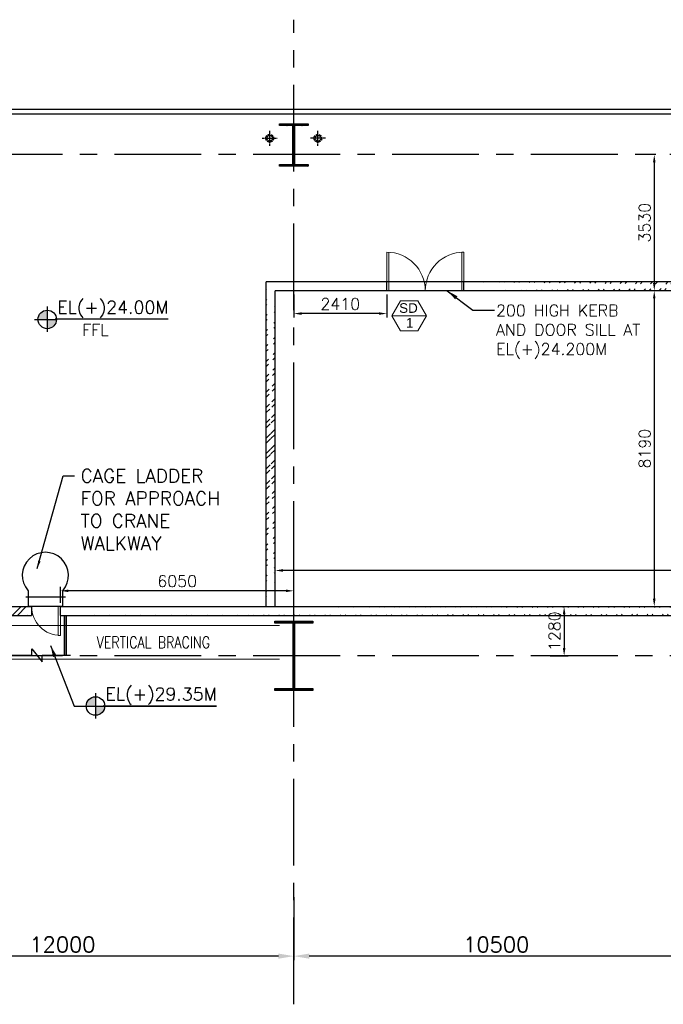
# Model space of a CAD drawing. Header units: inches. Extents: x 0 to 1544102, y -487208 to 23144100.
# Tile 89 of 256: x 408604 to 425297, y -92496 to -66959. Entities that reach past the tile are written whole.
import ezdxf
from ezdxf.enums import TextEntityAlignment as Align

# ---------------------------------------------------------------- set-up
doc = ezdxf.new("R2010")
doc.units = ezdxf.units.IN
doc.header["$LTSCALE"] = 1800
doc.header["$MEASUREMENT"] = 0
for name, pattern in [('CENTER', [2, 1.25, -0.25, 0.25, -0.25]), ('CENTER2', [1.125, 0.75, -0.125, 0.125, -0.125]), ('HIDDEN', [0.375, 0.25, -0.125]), ('HIDDEN2', [0.1875, 0.125, -0.0625])]:
    doc.linetypes.add(name, pattern=pattern)
doc.layers.get('0').update_dxf_attribs({"color": 253, "lineweight": 9})
for name, color, linetype in [('1', 7, 'Continuous'), ('BRACING', 1, 'HIDDEN'), ('COL', 1, 'Continuous'), ('CONCRETE', 145, 'Continuous'), ('GRID', 251, 'CENTER'), ('RAIN WATER', 6, 'Continuous'), ('REV3', 2, 'Continuous'), ('STAIR', 2, 'Continuous'), ('STEEL', 231, 'Continuous'), ('TEXT', 3, 'Continuous'), ('WALL', 6, 'Continuous')]:
    doc.layers.add(name, color=color, linetype=linetype)
for name, color, linetype, lineweight in [('2CON', 1, 'Continuous', 13), ('A-CUT OUT', 3, 'Continuous', 30), ('A-DOOR', 31, 'Continuous', 9), ('A-WIN TAG', 3, 'Continuous', 13), ('A-WIN TAG TEXT', 3, 'Continuous', 13), ('ARROW', 3, 'Continuous', 13), ('CEN', 2, 'CENTER', 15), ('DIM', 4, 'Continuous', 18), ('dimension line', 4, 'Continuous', 18), ('LEADER', 4, 'Continuous', 15), ('WALL HATCH', 251, 'Continuous', 13)]:
    doc.layers.add(name, color=color, linetype=linetype, lineweight=lineweight)
doc.styles.add('nik', font='isocp.shx')
doc.styles.add('ROAMNS', font='ROMANS.shx')
doc.styles.add('ROMANC', font='ROMANC.SHX')
doc.styles.add('ROMANS', font='romans.shx')
doc.styles.add('SIMPLEX-25', font='simplex.shx')
doc.styles.get("Standard").update_dxf_attribs({"font": 'arial.ttf'})
doc.linetypes.add('FENCELINE1', pattern='A,0.25,-0.1,[133,ltypeshp.shx,S=0.1,R=0,X=-0.1,Y=0],-0.1,1', length=1.45)
doc.dimstyles.new('270-TA-100', dxfattribs={"dimscale": 150, "dimtxt": 400, "dimasz": 2, "dimexe": 0.75, "dimexo": 1, "dimgap": 1, "dimtad": 1, "dimdec": 0, "dimzin": 12, "dimdsep": 46, "dimtxsty": 'ROMANS', "dimcen": 0, "dimclrd": 256, "dimclre": 256, "dimclrt": 6, "dimadec": 1, "dimazin": 3, "dimtfac": 1, "dimtdec": 0, "dimtix": 1, "dimtmove": 2, "dimatfit": 0, "dimfxl": 1.25, "dimarcsym": 2})
doc.dimstyles.new('DIM INT 1', dxfattribs={"dimtxt": 300, "dimasz": 200, "dimexe": 100, "dimexo": 100, "dimgap": 100, "dimtad": 1, "dimdec": 0, "dimzin": 13, "dimdsep": 46, "dimlunit": 5, "dimtxsty": 'ROAMNS', "dimblk1": 'CLOSEDBLANK', "dimcen": 0.09, "dimclrd": 9, "dimclre": 9, "dimclrt": 4, "dimadec": 0, "dimazin": 0, "dimtfac": 1, "dimtdec": 0, "dimtix": 1, "dimtmove": 2, "dimatfit": 3, "dimfxl": 1, "dimtolj": 1, "dimtzin": 13, "dimarcsym": 0})
doc.dimstyles.new('DIM100 x2', dxfattribs={"dimscale": 0, "dimtxt": 400, "dimasz": 400, "dimexe": 100, "dimexo": 100, "dimgap": 100, "dimtad": 1, "dimdec": 0, "dimzin": 13, "dimdsep": 46, "dimtxsty": 'ROMANS', "dimblk2": 'OBLIQUE', "dimcen": 100, "dimdle": 100, "dimclrd": 9, "dimclre": 9, "dimclrt": 4, "dimadec": 0, "dimazin": 0, "dimtfac": 1.1, "dimtdec": 0, "dimtix": 1, "dimtmove": 2, "dimatfit": 3, "dimfxl": 1, "dimtolj": 1, "dimtzin": 13, "dimarcsym": 0})
doc.dimstyles.new('SET.DIM.', dxfattribs={"dimtxt": 375, "dimasz": 300, "dimexe": 50, "dimexo": 100, "dimgap": 100, "dimtad": 1, "dimdec": 0, "dimzin": 0, "dimdsep": 46, "dimtxsty": 'Standard', "dimcen": 0.09, "dimclrt": 2, "dimadec": 0, "dimazin": 0, "dimtfac": 1, "dimtdec": 0, "dimtofl": 0, "dimtmove": 2, "dimatfit": 3, "dimfxl": 0.18, "dimtolj": 1, "dimtzin": 0, "dimarcsym": 0})
doc.dimstyles.new('USER175', dxfattribs={"dimscale": 175, "dimtxt": 2, "dimasz": 1.75, "dimexe": 0, "dimexo": 0, "dimgap": 0.5, "dimtad": 1, "dimdec": 0, "dimzin": 0, "dimdsep": 46, "dimtxsty": 'ROMANS', "dimcen": 0, "dimclrd": 4, "dimclre": 4, "dimclrt": 4, "dimadec": 0, "dimazin": 0, "dimtfac": 0.09, "dimtdec": 0, "dimtix": 1, "dimtofl": 0, "dimtmove": 0, "dimatfit": 3, "dimfxl": 1, "dimtolj": 1, "dimtzin": 0, "dimarcsym": 0})
pattern_1 = [(45, (-441058.83, -169272.05), (-198.87378, 198.87378), []), (45, (-440926.25, -169272.05), (-198.87378, 198.87378), [])]

# ---------------------------------------------------------------- blocks, each defined once
blk = doc.blocks.new('B-ROW COLUMN')
at = {"layer": 'COL'}
h = blk.add_hatch(dxfattribs=at)
h.set_pattern_fill('ANSI31', color=256, scale=200, style=0)
h.set_pattern_definition([(45, (155648.048, 63141.767), (-17.67767, 17.67767), [])])
h.paths.add_polyline_path([(171095, 85178), (172085, 85178), (172085, 85128), (171095, 85128)])
h.paths.add_polyline_path([(171574, 86878), (171606, 86878), (171606, 85178), (171574, 85178)])
h.paths.add_polyline_path([(171095, 86928), (172085, 86928), (172085, 86878), (171095, 86878)])
blk.add_line((171590, 85128), (171590, 86928))
at = {"layer": 'CEN'}
for p, q in [((171590, 85128), (171590, 86928)), ((171399, 86028), (171782, 86028))]:
    blk.add_line(p, q, dxfattribs=at)
at = {"layer": 'COL'}
for points in [[(171095, 86928), (172085, 86928), (172085, 86878), (171095, 86878)], [(171574, 86878), (171606, 86878), (171606, 85178), (171574, 85178)], [(171095, 85178), (172085, 85178), (172085, 85128), (171095, 85128)]]:
    blk.add_lwpolyline(points, close=True, dxfattribs=at)
blk = doc.blocks.new('*D241')
at = {"layer": 'DIM', "color": 9, "lineweight": -2, "transparency": 16777216}
for p, q in [((425104, -70459), (424962, -70459)), ((425062, -70659), (425062, -73789))]:
    blk.add_line(p, q, dxfattribs=at)
at = {"layer": 'DIM', "color": 9, "transparency": 16777216}
for points in [[(425029, -70659), (425095, -70659), (425062, -70459)], [(425029, -73789), (425095, -73789), (425062, -73989)]]:
    blk.add_solid(points, dxfattribs=at)
at = {"layer": 'DIM', "color": 4, "transparency": 16777216, "insert": (424812, -72224), "char_height": 300, "attachment_point": 5, "rotation": 90, "style": 'ROAMNS'}
blk.add_mtext('\\A1;3530', dxfattribs=at)
blk = doc.blocks.new('_ClosedBlank')
at = {"color": 0, "linetype": 'ByBlock', "lineweight": -2}
for p, q in [((-1, 0.17), (0, 0)), ((-1, 0.17), (-1, -0.17)), ((0, 0), (-1, -0.17))]:
    blk.add_line(p, q, dxfattribs=at)
blk = doc.blocks.new('C-ROW COLUMN (above17m)')
at = {"layer": 'COL'}
h = blk.add_hatch(dxfattribs=at)
h.set_pattern_fill('ANSI31', color=256, scale=200, style=0)
h.set_pattern_definition([(45, (-78771.347, -120071.694), (-17.6776695, 17.6776695), [])])
h.paths.add_polyline_path([(22, 755), (-22, 755), (-22, -255), (22, -255)])
h.paths.add_polyline_path([(370, -300), (370, -255), (-370, -255), (-370, -300)])
h.paths.add_polyline_path([(-370, 800), (-370, 755), (370, 755), (370, 800)])
at = {"layer": 'CEN'}
for p, q in [((0, -300), (0, 800)), ((-192, 0), (192, 0))]:
    blk.add_line(p, q, dxfattribs=at)
at = {"layer": 'COL'}
for points in [[(-370, 800), (370, 800), (370, 755), (-370, 755)], [(-22, 755), (22, 755), (22, -255), (-22, -255)], [(-370, -255), (370, -255), (370, -300), (-370, -300)]]:
    blk.add_lwpolyline(points, close=True, dxfattribs=at)
blk = doc.blocks.new('PL-FFL2')
at = {"layer": 'A-CUT OUT'}
h = blk.add_hatch(color=7, dxfattribs=at)
h.paths.add_polyline_path([(3.09, 1.96, 0.414214), (1.09, -0.04), (3.09, -0.04)])
h.paths.add_polyline_path([(5.09, -0.04), (3.09, -0.04), (3.09, -2.04, 0.414214)])
at = {"color": 1, "linetype": 'Continuous'}
for p, q in [((3.09, 2.74), (3.09, -2.74)), ((29.24, 0), (4.78, 0)), ((4.78, 0), (5.09, 0)), ((0.31, -0.04), (5.09, -0.04))]:
    blk.add_line(p, q, dxfattribs=at)
blk.add_circle((3.09, -0.04), 2, dxfattribs=at)
at = {"color": 4, "linetype": 'Continuous'}
blk.add_attdef('EL(+)', text='', height=2.75, dxfattribs=at).set_placement((18.98, 2.4), align=Align.MIDDLE)
at = {"color": 3, "linetype": 'Continuous'}
blk.add_attdef('XXX', text='', height=2.5, dxfattribs=at).set_placement((18.44, -3.52), align=Align.MIDDLE)
blk = doc.blocks.new('Stub column')
at = {"layer": 'COL', "linetype": 'ByBlock'}
for p, q in [((-108, 90), (-108, -90)), ((-108, 90), (-100, 90)), ((-108, 90), (-100, 90)), ((-108, 90), (-108, -90)), ((-25, 100), (-100, 100)), ((-100, 100), (-100, -100)), ((-100, 100), (-100, -100)), ((-25, 100), (-100, 100)), ((90, 108), (-90, 108)), ((-90, 100), (-90, 108)), ((-90, 100), (-90, 108)), ((-25, 100), (100, 100)), ((90, 100), (90, 108)), ((100, 100), (100, -100)), ((108, 90), (100, 90)), ((108, 90), (108, -90)), ((-108, -90), (-100, -90)), ((-108, -90), (-100, -90)), ((-100, -100), (-25, -100)), ((-100, -100), (-25, -100)), ((-90, -100), (-90, -108)), ((-90, -100), (-90, -108)), ((90, -108), (-90, -108)), ((100, -100), (-25, -100)), ((90, -100), (90, -108)), ((108, -90), (100, -90))]:
    blk.add_line(p, q, dxfattribs=at)
for points in [[(-25, -100), (-25, -97, 0.401544), (-31, -91), (-88, -88, -0.401544), (-94, -82), (-94, 82, -0.401544), (-88, 88), (-31, 91, 0.401544), (-25, 97), (-25, 100)], [(-25, -100), (-25, -97, 0.401544), (-31, -91), (-88, -88, -0.401544), (-94, -82), (-94, 82, -0.401544), (-88, 88), (-31, 91, 0.401544), (-25, 97), (-25, 100)], [(25, -100), (25, -97, -0.401544), (31, -91), (88, -88, 0.401544), (94, -82), (94, 82, 0.401544), (88, 88), (31, 91, -0.401544), (25, 97), (25, 100)]]:
    blk.add_lwpolyline(points, format="xyb", dxfattribs=at)
blk = doc.blocks.new('M_Double-Flush - 2000 X 2100 SD1-275612-Level 1')
at = {"layer": 'A-DOOR', "lineweight": 18}
for p, q in [((-1000, 1115), (-949, 1115)), ((-1000, 115), (-1000, 1115)), ((-949, 115), (-949, 1115)), ((949, 115), (949, 1114)), ((1000, 115), (1000, 1115)), ((-1000, 115), (-949, 115)), ((1000, 115), (949, 115))]:
    blk.add_line(p, q, dxfattribs=at)
at = {"layer": 'A-DOOR'}
for centre, start, end in [((-1000, 115), 0, 90), ((1000, 115), 90, 180)]:
    blk.add_arc(centre, 1000, start, end, dxfattribs=at)
blk = doc.blocks.new('*D716')
at = {"layer": 'DIM', "color": 9, "lineweight": -2, "transparency": 16777216}
for p, q in [((415714, -74089), (415714, -74681)), ((418124, -74089), (418124, -74681)), ((417924, -74581), (415914, -74581))]:
    blk.add_line(p, q, dxfattribs=at)
at = {"layer": 'DIM', "color": 9, "transparency": 16777216}
for points in [[(415914, -74548), (415914, -74614), (415714, -74581)], [(417924, -74548), (417924, -74614), (418124, -74581)]]:
    blk.add_solid(points, dxfattribs=at)
at = {"layer": 'DIM', "color": 4, "transparency": 16777216, "insert": (416919, -74331), "char_height": 300, "attachment_point": 5, "style": 'ROAMNS'}
blk.add_mtext('\\A1;2410', dxfattribs=at)
blk = doc.blocks.new('*D745')
at = {"layer": 'dimension line', "color": 9, "lineweight": -2, "transparency": 16777216}
for p, q in [((415714, -89721), (415714, -91347)), ((426214, -90865), (426214, -91347)), ((425814, -91247), (416114, -91247))]:
    blk.add_line(p, q, dxfattribs=at)
at = {"layer": 'dimension line', "color": 9, "transparency": 16777216}
for points in [[(416114, -91180), (416114, -91314), (415714, -91247)], [(425814, -91180), (425814, -91314), (426214, -91247)]]:
    blk.add_solid(points, dxfattribs=at)
at = {"layer": 'dimension line', "color": 4, "transparency": 16777216, "insert": (420964, -90947), "char_height": 400, "attachment_point": 5, "style": 'ROMANS'}
blk.add_mtext('\\A1;10500', dxfattribs=at)
blk = doc.blocks.new('_Oblique')
at = {"color": 0, "linetype": 'ByBlock', "lineweight": -2}
blk.add_line((-0.5, -0.5), (0.5, 0.5), dxfattribs=at)
blk = doc.blocks.new('*D748')
at = {"layer": 'dimension line', "color": 9, "lineweight": -2, "transparency": 16777216}
for p, q in [((403714, -89721), (403714, -91347)), ((415714, -90865), (415714, -91347)), ((415314, -91247), (404114, -91247))]:
    blk.add_line(p, q, dxfattribs=at)
at = {"layer": 'dimension line', "color": 9, "transparency": 16777216}
for points in [[(404114, -91180), (404114, -91314), (403714, -91247)], [(415314, -91180), (415314, -91314), (415714, -91247)]]:
    blk.add_solid(points, dxfattribs=at)
at = {"layer": 'dimension line', "color": 4, "transparency": 16777216, "insert": (409714, -90947), "char_height": 400, "attachment_point": 5, "style": 'ROMANS'}
blk.add_mtext('\\A1;12000', dxfattribs=at)
blk = doc.blocks.new('*D759')
at = {"layer": 'DIM', "color": 9, "lineweight": -2, "transparency": 16777216}
for p, q in [((425062, -74189), (425062, -81979)), ((424960, -82179), (425162, -82179))]:
    blk.add_line(p, q, dxfattribs=at)
at = {"layer": 'DIM', "color": 9, "transparency": 16777216}
for points in [[(425029, -74189), (425095, -74189), (425062, -73989)], [(425029, -81979), (425095, -81979), (425062, -82179)]]:
    blk.add_solid(points, dxfattribs=at)
at = {"layer": 'DIM', "color": 4, "transparency": 16777216, "insert": (424812, -78084), "char_height": 300, "attachment_point": 5, "rotation": 90, "style": 'ROAMNS'}
blk.add_mtext('\\A1;8190', dxfattribs=at)
blk = doc.blocks.new('*D760')
at = {"layer": 'DIM', "color": 9, "lineweight": -2, "transparency": 16777216}
for p, q in [((422622, -82178), (422825, -82178)), ((422725, -82378), (422725, -83259)), ((422359, -83459), (422825, -83459))]:
    blk.add_line(p, q, dxfattribs=at)
at = {"layer": 'DIM', "color": 9, "transparency": 16777216}
for points in [[(422692, -82378), (422758, -82378), (422725, -82178)], [(422692, -83259), (422758, -83259), (422725, -83459)]]:
    blk.add_solid(points, dxfattribs=at)
at = {"layer": 'DIM', "color": 4, "transparency": 16777216, "insert": (422475, -82819), "char_height": 300, "attachment_point": 5, "rotation": 90, "style": 'ROAMNS'}
blk.add_mtext('\\A1;1280', dxfattribs=at)
blk = doc.blocks.new('M_Fire Door Single - 1200 x 2100mm FPD1-Level 1')
at = {"layer": 'A-DOOR'}
for p, q in [((500, -115), (500, -1315)), ((600, -115), (500, -115)), ((600, -115), (600, -1315)), ((600, -1315), (500, -1315))]:
    blk.add_line(p, q, dxfattribs=at)
blk.add_arc((600, -115), 1200, 180, 270, dxfattribs=at)
blk = doc.blocks.new('*D2285')
at = {"layer": 'DIM', "color": 9, "lineweight": -2, "transparency": 16777216}
for p, q in [((415229, -82078), (415229, -81144)), ((448348, -82078), (448348, -81144)), ((448148, -81244), (415429, -81244))]:
    blk.add_line(p, q, dxfattribs=at)
at = {"layer": 'DIM', "color": 9, "transparency": 16777216}
for points in [[(415429, -81210), (415429, -81277), (415229, -81244)], [(448148, -81210), (448148, -81277), (448348, -81244)]]:
    blk.add_solid(points, dxfattribs=at)
at = {"layer": 'DIM', "color": 4, "transparency": 16777216, "insert": (426292, -80994), "char_height": 300, "attachment_point": 5, "style": 'ROAMNS'}
blk.add_mtext('\\A1;33120', dxfattribs=at)
blk = doc.blocks.new('*D2293')
at = {"layer": 'DIM', "color": 9, "lineweight": -2, "transparency": 16777216}
for p, q in [((409664, -82079), (409664, -81672)), ((415714, -84259), (415714, -81672)), ((415514, -81772), (409864, -81772))]:
    blk.add_line(p, q, dxfattribs=at)
at = {"layer": 'DIM', "color": 9, "transparency": 16777216}
for points in [[(409864, -81739), (409864, -81805), (409664, -81772)], [(415514, -81739), (415514, -81805), (415714, -81772)]]:
    blk.add_solid(points, dxfattribs=at)
at = {"layer": 'DIM', "color": 4, "transparency": 16777216, "insert": (412689, -81522), "char_height": 300, "attachment_point": 5, "style": 'ROAMNS'}
blk.add_mtext('\\A1;6050', dxfattribs=at)
blk = doc.blocks.new('SC-01& LIFT')
at = {"layer": 'WALL HATCH'}
h = blk.add_hatch(dxfattribs=at)
h.set_pattern_fill('ANSI32', color=256, scale=750, style=0)
h.set_pattern_definition([(45, (-441713.83, -169222.05), (-198.87378, 198.87378), []), (45, (-441581.25, -169222.05), (-198.87378, 198.87378), [])])
edge = h.paths.add_edge_path()
edge.add_arc((3172, -33583100), 33587860, 89.9999019, 90.0002943, ccw=False)
edge.add_line((3230, 4760), (3230, 8855))
edge.add_line((3230, 8855), (3000, 8855))
edge.add_line((3000, 8855), (3000, 4760))
h = blk.add_hatch(dxfattribs=at)
h.set_pattern_fill('ANSI32', color=256, scale=750, style=0)
h.set_pattern_definition([(45, (-527713.7, -124725.3), (-198.87378, 198.87378), []), (45, (-527581.12, -124725.3), (-198.87378, 198.87378), [])])
h.paths.add_polyline_path([(3000, 9085), (115, 9085), (115, 8970), (3000, 8970)])
h.paths.add_polyline_path([(3000, 8970), (115, 8970), (115, 8855), (3000, 8855)])
h = blk.add_hatch(dxfattribs=at)
h.set_pattern_fill('ANSI32', color=256, scale=750, style=0)
h.set_pattern_definition([(45, (-421565.83, -181789.8), (-198.87378, 198.87378), []), (45, (-421433.25, -181789.8), (-198.87378, 198.87378), [])])
h.paths.add_polyline_path([(3000, 3180), (2305, 3180), (115, 3180), (115, 3295), (3000, 3295)])
h.paths.add_polyline_path([(3000, 3295), (115, 3295), (115, 3410), (125, 3410), (3000, 3410)])
h = blk.add_hatch(dxfattribs=at)
h.set_pattern_fill('ANSI32', color=256, scale=750, style=0)
h.set_pattern_definition([(45, (-466575.8, -141084.9), (-198.87378, 198.87378), []), (45, (-466443.2, -141084.9), (-198.87378, 198.87378), [])])
h.paths.add_polyline_path([(900, 3180), (670, 3180), (670, 1280), (900, 1280)])
h = blk.add_hatch(dxfattribs=at)
h.set_pattern_fill('ANSI32', color=256, scale=750, style=0)
h.set_pattern_definition(pattern_1)
h.paths.add_polyline_path([(3230, 3180), (3000, 3180), (3000, 2663), (3230, 2663)])
h = blk.add_hatch(dxfattribs=at)
h.set_pattern_fill('ANSI32', color=256, scale=750, style=0)
h.set_pattern_definition(pattern_1)
h.paths.add_polyline_path([(3230, 1863), (3000, 1863), (3000, 1280), (3230, 1280)])
h = blk.add_hatch(dxfattribs=at)
h.set_pattern_fill('ANSI32', color=256, scale=750, style=0)
h.set_pattern_definition([(45, (-441713.83, -169272.05), (-198.87378, 198.87378), []), (45, (-441581.25, -169272.05), (-198.87378, 198.87378), [])])
h.paths.add_polyline_path([(3000, 1050), (3000, 1280), (115, 1280), (115, 1050)])
at = {"layer": 'COL'}
for points in [[(-115, 9085), (115, 9085), (115, 8855), (-115, 8855)], [(3000, 9085), (3230, 9085), (3230, 8855), (3000, 8855)], [(3000, 3410), (3230, 3410), (3230, 3180), (3000, 3180)]]:
    blk.add_lwpolyline(points, close=True, dxfattribs=at)
at = {"layer": 'REV3', "linetype": 'Continuous'}
for p, q in [((115, 1280), (-115, 1280)), ((115, 1050), (-115, 1050))]:
    blk.add_line(p, q, dxfattribs=at)
at = {"layer": 'STAIR', "linetype": 'FENCELINE1', "ltscale": 0.25}
for p, q in [((545, 8855), (545, 4605)), ((2845, 8855), (2845, 5396)), ((1645, 7605), (1645, 4605)), ((1745, 7605), (1745, 5971))]:
    blk.add_line(p, q, dxfattribs=at)
at = {"layer": 'STAIR'}
for p, q in [((595, 8805), (595, 4605)), ((2795, 8805), (595, 8805)), ((2795, 8805), (2795, 5422)), ((2795, 7605), (595, 7605)), ((1595, 7605), (1595, 4605)), ((1795, 7605), (1795, 5945)), ((1595, 7355), (595, 7355)), ((2795, 7355), (1795, 7355)), ((1595, 7105), (595, 7105)), ((2795, 7105), (1795, 7105)), ((1595, 6855), (595, 6855)), ((2795, 6855), (1795, 6855)), ((1595, 6605), (595, 6605)), ((2795, 6605), (1795, 6605)), ((1595, 6355), (595, 6355)), ((2795, 6355), (1795, 6355)), ((1595, 6105), (595, 6105)), ((2845, 5396), (1745, 5971)), ((2795, 6105), (1795, 6105)), ((1595, 5855), (595, 5855)), ((2795, 5855), (1967, 5855)), ((2795, 5655), (2350, 5655)), ((1595, 5605), (595, 5605)), ((1595, 5355), (595, 5355)), ((1595, 5105), (595, 5105)), ((1595, 4855), (595, 4855)), ((1645, 4605), (545, 4605))]:
    blk.add_line(p, q, dxfattribs=at)
at = {"layer": 'WALL'}
for p, q in [((3000, 9085), (115, 9085)), ((3000, 8855), (115, 8855)), ((670, 1050), (670, 3410)), ((900, 1050), (900, 3410)), ((3000, 3510), (3000, 3410)), ((3230, 3510), (3230, 3410)), ((3000, 3180), (3000, 2663)), ((3000, 2663), (3000, 3180)), ((3000, 2663), (3230, 2663)), ((3000, 1863), (3230, 1863)), ((3000, 1050), (3000, 1863))]:
    blk.add_line(p, q, dxfattribs=at)
at = {"layer": 'WALL', "flags": 128}
for points in [[(3230, 9085), (3230, 4710), (3000, 4710), (3000, 9085)], [(115, 3410), (3000, 3410)], [(3230, 3510), (3000, 3510)], [(115, 3180), (3000, 3180)], [(3000, 1280), (3000, 1863)], [(3230, 1280), (3230, 1863)], [(115, 1280), (3000, 1280)], [(115, 1050), (2870, 1050)]]:
    blk.add_lwpolyline(points, dxfattribs=at)
at = {"layer": 'WALL'}
for points in [[(-115, 1280), (-115, 1050), (3230, 1050), (3230, 3180)], [(-115, 1280), (-115, 1050)], [(115, 1280), (115, 1050)]]:
    blk.add_lwpolyline(points, dxfattribs=at)
at = {"layer": 'COL', "xscale": -1, "rotation": 180}
for p in [(0, 8970), (3115, 8970), (0, 3295), (785, 3295), (3115, 3295), (785, 1165), (3115, 1165)]:
    blk.add_blockref('Stub column', p, dxfattribs=at)
at = {"layer": 'COL'}
blk.add_blockref('Stub column', (0, 1165), dxfattribs=at)
at = {"layer": 'TEXT', "linetype": 'CENTER', "style": 'ROMANC'}
for s, height, p in [('UP', 300, (2150, 6467, -1000)), ('UP', 300, (888, 4691, -1000)), ('LIFT', 300, (1493, 2644)), ('2100X1900', 200, (1204, 2307)), ('(INT.CLEAR SIZE)', 150, (913, 2036))]:
    blk.add_text(s, height=height, dxfattribs=at).set_placement(p)
at = {"layer": 'LEADER'}
for points in [[(2182, 6050), (2182, 6855)], [(848, 5478), (848, 4605)]]:
    blk.add_leader(points, dimstyle='270-TA-100', dxfattribs=at)

msp = doc.modelspace()

# ---------------------------------------------------------------- hatches: boundary and pattern name
at = {"layer": 'WALL HATCH'}
h = msp.add_hatch(dxfattribs=at)
h.set_pattern_fill('ANSI32', color=256, scale=750, style=0)
h.paths.add_polyline_path([(415228.7, -73988.61), (418121.54, -73988.61)])
edge = h.paths.add_edge_path()
edge.add_line((414998.7, -73758.61), (418121.54, -73758.61))
h = msp.add_hatch(dxfattribs=at)
h.set_pattern_fill('ANSI32', color=256, scale=750, style=0)
edge = h.paths.add_edge_path()
edge.add_line((414998.7, -82178.61), (414998.7, -73758.61))
edge.add_line((415228.7, -82198.61), (415228.7, -73758.61))
h = msp.add_hatch(dxfattribs=at)
h.set_pattern_fill('ANSI32', color=256, scale=750, style=0)
edge = h.paths.add_edge_path()
edge.add_line((420121.54, -73758.61), (441627.77, -73758.61))
edge.add_line((420121.54, -73988.61), (441627.77, -73988.61))
h = msp.add_hatch(dxfattribs=at)
h.set_pattern_fill('ANSI32', color=256, scale=750, style=0)
h.paths.add_polyline_path([(408813.7, -82178.61), (406943.7, -82178.61), (406943.7, -82408.61), (408813.7, -82408.61)])
h = msp.add_hatch(dxfattribs=at)
h.set_pattern_fill('ANSI32', color=256, scale=750, style=0)
h.set_pattern_definition([(45, (0, 250), (-198.87378, 198.87378), []), (45, (132.58, 250), (-198.87378, 198.87378), [])])
edge = h.paths.add_edge_path()
edge.add_line((409613.7, -82178.61), (533851.18, -82178.61))
edge.add_line((409613.7, -82408.61), (533697.98, -82408.61))

# ---------------------------------------------------------------- linework, layer by layer
at = {"layer": '1'}
msp.add_lwpolyline([(408345.4, -83438.61), (408917.09, -83438.61), (408917.09, -83278.58), (409188.71, -83617.26), (409188.71, -83438.61), (409918.19, -83438.61)], dxfattribs=at)
at = {"layer": '2CON'}
msp.add_line((419156.95, -74636.84), (418256.95, -74636.84), dxfattribs=at)
at = {"layer": 'A-WIN TAG'}
msp.add_lwpolyline([(418481.95, -74247.13), (418256.95, -74636.84), (418481.95, -75026.55), (418931.95, -75026.55), (419156.95, -74636.84), (418931.95, -74247.13)], close=True, dxfattribs=at)
at = {"layer": 'BRACING', "const_width": 25}
for points in [[(404083.7, -82671.11), (415343.7, -82671.11)], [(404083.7, -83546.11), (415343.7, -83546.11)]]:
    msp.add_lwpolyline(points, dxfattribs=at)
at = {"layer": 'CONCRETE'}
for p, q in [((420123.54, -73758.61), (418123.54, -73758.61)), ((420123.54, -73988.61), (418123.54, -73988.61))]:
    msp.add_line(p, q, dxfattribs=at)
at = {"layer": 'GRID'}
for p, q in [((415713.7, -92496.17), (415713.7, -66958.61)), ((654513.7, -70458.61), (396913.7, -70458.61)), ((654513.7, -83458.61), (396913.7, -83458.61))]:
    msp.add_line(p, q, dxfattribs=at)
at = {"layer": 'RAIN WATER', "linetype": 'CENTER2', "ltscale": 0.05}
for p, q in [((415088.7, -70233.61), (415088.7, -69833.61)), ((416338.7, -70233.61), (416338.7, -69833.61)), ((414888.7, -70033.61), (415288.7, -70033.61)), ((416538.7, -70033.61), (416138.7, -70033.61))]:
    msp.add_line(p, q, dxfattribs=at)
at = {"layer": 'RAIN WATER', "linetype": 'HIDDEN2', "ltscale": 0.25}
for centre in [(415088.7, -70033.61), (416338.7, -70033.61)]:
    msp.add_circle(centre, 100, dxfattribs=at)
at = {"layer": 'RAIN WATER', "ltscale": 0.25}
for centre in [(415088.7, -70033.61), (416338.7, -70033.61)]:
    msp.add_circle(centre, 75, dxfattribs=at)
at = {"layer": 'STAIR', "linetype": 'FENCELINE1', "ltscale": 0.25}
for p, q in [((409763.7, -82408.61), (409763.7, -83438.61)), ((409763.7, -83438.61), (409763.7, -82408.61))]:
    msp.add_line(p, q, dxfattribs=at)
at = {"layer": 'STEEL'}
for p, q in [((409788.84, -81934.57), (408763.87, -81934.57)), ((408820.22, -81768.38), (408820.22, -82178.38)), ((409719.95, -82178.38), (409719.95, -81768.38)), ((409719.95, -82178.38), (408820.22, -82178.38)), ((409813.7, -82408.61), (409813.7, -83438.61))]:
    msp.add_line(p, q, dxfattribs=at)
msp.add_arc((409270.08, -81371.64), 599.82, 318.590378, 221.409622, dxfattribs=at)
at = {"layer": 'WALL'}
for p, q in [((405063.7, -69278.61), (460663.7, -69278.61)), ((406943.7, -69403.61), (460663.7, -69403.61)), ((414998.7, -82178.61), (414998.7, -73758.61)), ((418123.54, -73758.61), (414998.7, -73758.61)), ((418123.54, -73988.61), (418123.54, -73758.61)), ((420123.54, -73988.61), (420123.54, -73758.61)), ((441628.77, -73758.61), (420123.54, -73758.61)), ((415228.7, -82178.61), (415228.7, -73988.61)), ((418123.54, -73988.61), (415228.7, -73988.61)), ((441628.77, -73988.61), (420123.54, -73988.61)), ((408913.44, -82178.57), (408913.44, -82408.57)), ((409663.7, -82178.38), (532835.22, -82178.61)), ((409663.7, -82408.61), (409663.7, -82178.61)), ((403598.7, -82408.61), (408913.44, -82408.57)), ((409663.7, -82408.38), (532363.7, -82408.61))]:
    msp.add_line(p, q, dxfattribs=at)
at = {"layer": 'WALL', "flags": 128}
msp.add_lwpolyline([(402938.7, -85458.61), (402938.7, -82178.61), (408913.7, -82178.57)], dxfattribs=at)

# ---------------------------------------------------------------- block references
for name, p in [('C-ROW COLUMN (above17m)', (415713.7, -70458.61)), ('B-ROW COLUMN', (244123.48, -169486.23))]:
    msp.add_blockref(name, p)
at = {"layer": '1'}
ref = msp.add_blockref('PL-FFL2', (408947.54, -74728.39), dxfattribs=dict(at, xscale=120, yscale=120, zscale=120))
ref.add_attrib('XXX', 'FFL', dxfattribs={"layer": '0', "color": 3, "linetype": 'Continuous', "height": 300, "style": 'SIMPLEX-25'}).set_placement((410570.02, -75008.82), align=Align.MIDDLE)
ref.add_attrib('EL(+)', 'EL(+)24.00M', dxfattribs={"layer": '0', "color": 4, "linetype": 'Continuous', "height": 330, "style": 'SIMPLEX-25'}).set_placement((411018.65, -74440.74), align=Align.MIDDLE)
ref = msp.add_blockref('PL-FFL2', (410199.25, -84754.91), dxfattribs=dict(at, xscale=119.9999999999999, yscale=119.9999999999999, zscale=119.9999999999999, rotation=359.8502606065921))
ref.add_attrib('EL(+)', 'EL(+)29.35M', dxfattribs={"layer": '0', "color": 4, "linetype": 'Continuous', "height": 330, "rotation": 359.850261, "style": 'SIMPLEX-25'}).set_placement((412271.1, -84472.67), align=Align.MIDDLE)
at = {"layer": 'A-DOOR'}
msp.add_blockref('SC-01& LIFT', (403713.7, -83458.61), dxfattribs=at)
at = {"layer": 'A-DOOR', "xscale": -1}
msp.add_blockref('M_Double-Flush - 2000 X 2100 SD1-275612-Level 1', (419123.54, -74103.61), dxfattribs=at)
at = {"layer": 'A-DOOR', "xscale": 0.6250000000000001, "yscale": 0.6250000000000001, "zscale": 0.6250000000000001, "rotation": 359.9998918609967}
msp.add_blockref('M_Fire Door Single - 1200 x 2100mm FPD1-Level 1', (409288.7, -82106.69), dxfattribs=at)

# ---------------------------------------------------------------- texts
at = {"layer": 'A-WIN TAG TEXT'}
for s, p in [('SD', (418687.26, -74436.9)), ('1', (418718.54, -74822.71))]:
    msp.add_text(s, height=250, dxfattribs=at).set_placement(p, align=Align.MIDDLE)
at = {"layer": 'TEXT', "char_height": 300, "attachment_point": 1}
for s, insert, width, style in [('{\\Fromans|c0;200 HIGH KERB AND DOOR SILL AT EL(+)24.200M}', (420958.41, -74352.25, 0), 4103.7188, 'nik'), ('{\\W0.8;VERTICAL BRACING}', (410601.05, -82958.61), 3291.3138, 'ROMANS')]:
    msp.add_mtext(s, dxfattribs=dict(at, insert=insert, width=width, style=style))
at = {"layer": 'TEXT', "color": 3, "insert": (410184.04, -78614.36), "char_height": 350, "width": 4132.7754, "attachment_point": 1, "style": 'ROMANS'}
msp.add_mtext('CAGE LADDER FOR APPROACH TO CRANE WALKWAY', dxfattribs=at)

# ---------------------------------------------------------------- dimensions: what is measured, and where the dimension line sits
at = {"layer": 'DIM'}
for base, p1, p2, picture, middle in [((425062.13, -73988.61), (425204.36, -70458.61), (425062.13, -73988.61), '*D241', (424812.13, -72223.61)), ((425062.13, -82178.61), (425062.13, -73988.61), (424859.61, -82178.61), '*D759', (424812.13, -78083.61)), ((422724.93, -83458.61), (422522.41, -82178.4), (422258.77, -83458.61), '*D760', (422474.93, -82818.5))]:
    dim = msp.add_linear_dim(base=base, p1=p1, p2=p2, angle=90, dimstyle='DIM INT 1', dxfattribs=at)
    dim.commit()
    dim.dimension.update_dxf_attribs({"geometry": picture, "text_midpoint": middle})
for base, p1, p2, picture, middle in [((415713.7, -74580.94), (418123.54, -73988.61), (415713.7, -73988.61), '*D716', (416918.62, -74330.94)), ((409663.7, -81771.99), (415713.7, -84358.61), (409663.7, -82178.61), '*D2293', (412688.7, -81521.99))]:
    dim = msp.add_linear_dim(base=base, p1=p1, p2=p2, dimstyle='DIM INT 1', dxfattribs=at)
    dim.commit()
    dim.dimension.update_dxf_attribs({"geometry": picture, "text_midpoint": middle})
dim = msp.add_linear_dim(base=(415228.7, -81243.73), p1=(448348.5, -82178.45), p2=(415228.7, -82178.45), dimstyle='DIM INT 1', dxfattribs=at)
dim.commit()
dim.dimension.update_dxf_attribs({"geometry": '*D2285', "text_midpoint": (426291.89, -80993.73), "dimtype": 160})
at = {"layer": 'dimension line'}
for base, p1, p2, picture, middle in [((403713.7, -91246.87), (415713.7, -90765.2), (403713.7, -89621.3), '*D748', (409713.7, -90946.87)), ((415713.7, -91246.87), (426213.7, -90765.2), (415713.7, -89621.3), '*D745', (420963.7, -90946.87))]:
    dim = msp.add_linear_dim(base=base, p1=p1, p2=p2, angle=180, dimstyle='DIM100 x2', override={"dimscale": 1}, dxfattribs=at)
    dim.commit()
    dim.dimension.update_dxf_attribs({"geometry": picture, "text_midpoint": middle})

# ---------------------------------------------------------------- leaders
msp.add_leader([(409404.63, -83186.47), (410021.08, -84759.26), (413708.19, -84764.08)], dimstyle='USER175', override={"dimgap": 0.5, "dimtad": 0})
at = {"layer": '1'}
msp.add_leader([(409059.99, -81192.7), (409735.28, -78786.02), (410027.08, -78786.02)], dimstyle='DIM INT 1', override={"dimgap": 100, "dimtad": 0}, dxfattribs=at)
at = {"layer": 'ARROW'}
msp.add_leader([(419690.87, -73988.72), (420352.37, -74494.82), (420917.65, -74494.82)], dimstyle='SET.DIM.', override={"dimtad": 0}, dxfattribs=at)

doc.saveas('drawing.dxf')
